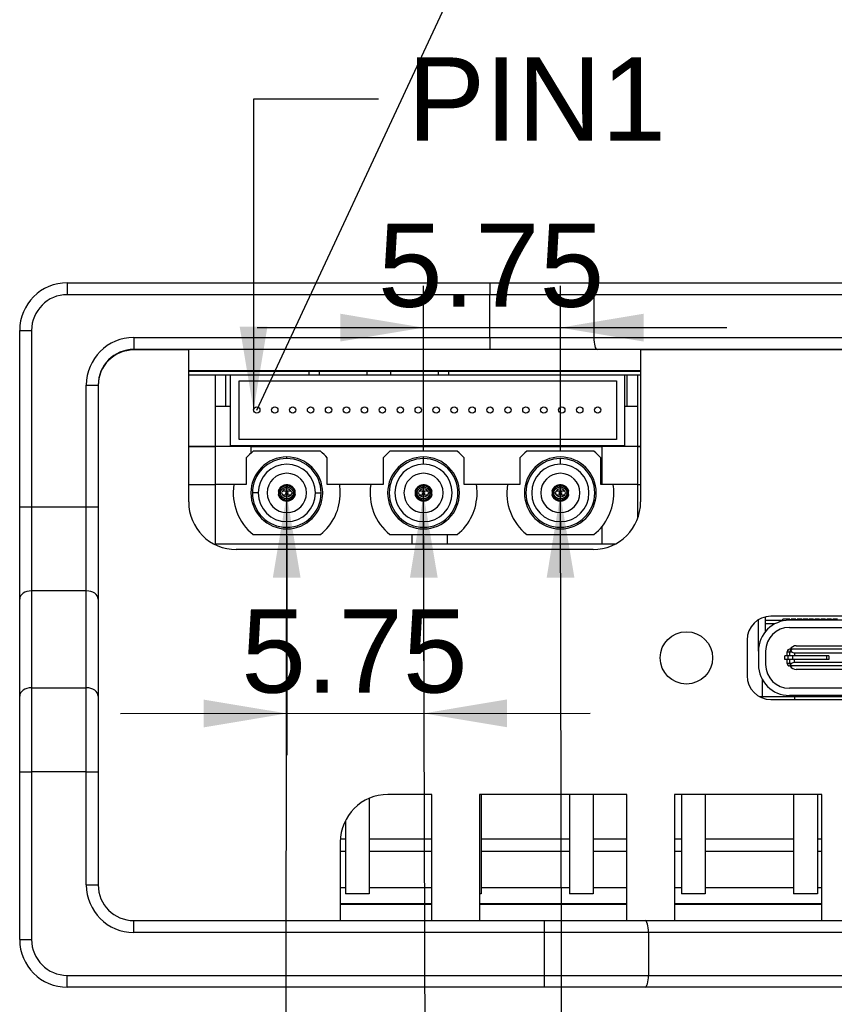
# Model space of a CAD drawing. Header units: millimetres. Extents: x 0 to 841, y 0 to 594.
# Tile 9 of 24: x 247 to 281, y 337 to 379. Entities that reach past the tile are written whole.
import ezdxf
from ezdxf.enums import TextEntityAlignment as Align

# ---------------------------------------------------------------- set-up
doc = ezdxf.new("R2010")
doc.units = ezdxf.units.MM
for name, color, linetype in [('BOT-V6.0', 7, 'Continuous'), ('COMPONENT4_ANT_1', 7, 'Continuous'), ('COMPONENT4_ANT_3', 7, 'Continuous'), ('COMPONENT4_ANT_5', 7, 'Continuous'), ('COMPONENT4_ANT_6', 7, 'Continuous'), ('Default', 7, 'Continuous'), ('E90_R6_V3_EIR_V2', 7, 'Continuous'), ('E90_R6_V3下PCBIMP', 7, 'Continuous'), ('FRONT_E90-V6.0', 7, 'Continuous'), ('ID427', 7, 'Continuous'), ('RELEASE1-V6.0', 7, 'Continuous'), ('TOPV-V6.0', 7, 'Continuous'), ('TR30风扇-V6.PQ', 7, 'Continuous'), ('USB内', 7, 'Continuous'), ('贴F_', 7, 'Continuous')]:
    doc.layers.add(name, color=color, linetype=linetype)
doc.styles.add('SEACAD_Arial', font='arial.ttf', dxfattribs={"width": 0.7})
doc.dimstyles.new('鍥芥爣', dxfattribs={"dimtxt": 3.5, "dimasz": 3.5, "dimexe": 1.75, "dimexo": 1.75, "dimgap": 0.875, "dimtad": 1, "dimdsep": 46, "dimtxsty": 'SEACAD_Arial', "dimblk1": '_SE_FILLED', "dimblk2": '_SE_FILLED', "dimsah": 1, "dimcen": 1.75, "dimadec": 1, "dimazin": 0, "dimtfac": 0.5, "dimtdec": 3, "dimtmove": 0, "dimatfit": 3, "dimfxl": 1, "dimarcsym": 0})

# ---------------------------------------------------------------- blocks, each defined once
blk = doc.blocks.new('SEANNOT_GROUP3')
at = {"layer": 'Default', "linetype": 'Continuous'}
blk.add_hatch(color=7, dxfattribs=at).paths.add_polyline_path([(270.396, 355.42), (269.805, 358.918), (269.23, 355.417)])
at = {"layer": 'Default', "color": 7, "linetype": 'Continuous'}
blk.add_lwpolyline([(275.134, 325.875), (269.884, 325.875), (269.805, 358.918)], dxfattribs=at)
blk = doc.blocks.new('SE12')
at = {"layer": 'Default'}
blk.add_blockref('SEANNOT_GROUP3', (0, 0), dxfattribs=at)
at = {"layer": 'Default', "insert": (276.359, 327.879), "char_height": 3.5, "width": 19.47827, "attachment_point": 1}
blk.add_mtext('{\\fArial|b0||i0||c0|p34;\\C7;\\H3.5;\\W0.94;\\pxsm0.9;参考输入}', dxfattribs=at)
blk = doc.blocks.new('SE11')
at = {"layer": 'Default'}
blk.add_blockref('SE12', (0, 0), dxfattribs=at)
blk = doc.blocks.new('SEANNOT_GROUP4')
at = {"layer": 'Default', "linetype": 'Continuous'}
blk.add_hatch(color=7, dxfattribs=at).paths.add_polyline_path([(264.648, 355.42), (264.055, 358.918), (263.481, 355.417)])
at = {"layer": 'Default', "color": 7, "linetype": 'Continuous'}
blk.add_lwpolyline([(269.423, 316.946), (264.173, 316.946), (264.055, 358.918)], dxfattribs=at)
blk = doc.blocks.new('SE14')
at = {"layer": 'Default'}
blk.add_blockref('SEANNOT_GROUP4', (0, 0), dxfattribs=at)
blk = doc.blocks.new('SE13')
at = {"layer": 'Default'}
blk.add_blockref('SE14', (0, 0), dxfattribs=at)
blk = doc.blocks.new('SEANNOT_GROUP5')
at = {"layer": 'Default', "linetype": 'Continuous'}
blk.add_hatch(color=7, dxfattribs=at).paths.add_polyline_path([(258.883, 355.418), (258.305, 358.918), (257.717, 355.419)])
at = {"layer": 'Default', "color": 7, "linetype": 'Continuous'}
blk.add_lwpolyline([(263.489, 309.037), (258.239, 309.037), (258.305, 358.918)], dxfattribs=at)
blk = doc.blocks.new('SE16')
at = {"layer": 'Default'}
blk.add_blockref('SEANNOT_GROUP5', (0, 0), dxfattribs=at)
blk = doc.blocks.new('SE15')
at = {"layer": 'Default'}
blk.add_blockref('SE16', (0, 0), dxfattribs=at)
blk = doc.blocks.new('SEANNOT_GROUP6')
at = {"layer": 'Default', "linetype": 'Continuous'}
blk.add_hatch(color=7, dxfattribs=at).paths.add_polyline_path([(256.324, 365.966), (256.908, 362.466), (257.49, 365.967)])
at = {"layer": 'Default', "color": 7, "linetype": 'Continuous'}
blk.add_lwpolyline([(262.156, 375.531), (256.906, 375.531), (256.908, 362.466)], dxfattribs=at)
blk = doc.blocks.new('SE18')
at = {"layer": 'Default'}
blk.add_blockref('SEANNOT_GROUP6', (0, 0), dxfattribs=at)
at = {"layer": 'Default', "insert": (263.381, 377.281), "char_height": 3.5, "width": 10.88044, "attachment_point": 1}
blk.add_mtext('{\\fArial|b0||i0||c0|p34;\\C7;\\H3.5;\\W1.;\\pxsm0.9;PIN1}', dxfattribs=at)
blk = doc.blocks.new('SE17')
at = {"layer": 'Default'}
blk.add_blockref('SE18', (0, 0), dxfattribs=at)
blk = doc.blocks.new('SE')
at = {"layer": 'Default', "color": 7, "linetype": 'Continuous'}
blk.add_line((0, 0), (71.9, 154.178), dxfattribs=at)
blk = doc.blocks.new('SE2')
at = {"layer": 'BOT-V6.0', "color": 7, "linetype": 'Continuous'}
for p, q in [((7.105, 26.8), (7.105, 26.778)), ((26.105, 26.778), (26.105, 26.8)), ((3.68, 26.276), (3.68, 26.298)), ((7.105, 25.92), (26.105, 25.92))]:
    blk.add_line(p, q, dxfattribs=at)
blk.add_arc((3.68, 25.22), 0.7, 111.6159, 112.6009, dxfattribs=at)
at = {"layer": 'COMPONENT4_ANT_1', "color": 7, "linetype": 'Continuous'}
for p, q in [((18.394, 22.52), (15.566, 22.52)), ((24.144, 22.52), (21.316, 22.52)), ((15.278, 22.242), (15.278, 21.12)), ((16.98, 22.215), (16.98, 22.28)), ((16.98, 21.975), (16.98, 22.215)), ((18.682, 21.12), (18.682, 22.242)), ((21.028, 22.242), (21.028, 21.12)), ((22.73, 21.975), (22.73, 22.215)), ((24.432, 21.12), (24.432, 22.242)), ((7.105, 21.12), (8.23, 21.12)), ((8.23, 18.62), (8.23, 21.12)), ((15.278, 21.12), (14.757, 21.12)), ((19.203, 21.12), (18.682, 21.12)), ((21.028, 21.12), (20.507, 21.12)), ((24.953, 21.12), (24.432, 21.12)), ((25.98, 21.12), (26.105, 21.12)), ((25.98, 21.12), (25.98, 19.694)), ((16.633, 20.84), (16.633, 20.78)), ((16.633, 20.78), (16.685, 20.78)), ((16.633, 20.76), (16.633, 20.7)), ((16.685, 20.76), (16.633, 20.76)), ((16.685, 20.78), (16.764, 20.783)), ((16.764, 20.757), (16.685, 20.76)), ((16.98, 20.935), (16.98, 21.008)), ((16.98, 20.846), (16.98, 20.935)), ((16.98, 20.77), (16.98, 20.83)), ((16.98, 20.77), (16.98, 20.71)), ((17.196, 20.783), (17.275, 20.78)), ((17.275, 20.76), (17.196, 20.757)), ((17.275, 20.78), (17.327, 20.78)), ((17.327, 20.76), (17.275, 20.76)), ((17.327, 20.78), (17.327, 20.84)), ((17.327, 20.7), (17.327, 20.76)), ((21.285, 20.77), (21.22, 20.77)), ((22.383, 20.84), (22.383, 20.78)), ((22.383, 20.78), (22.435, 20.78)), ((22.383, 20.76), (22.383, 20.7)), ((22.435, 20.76), (22.383, 20.76)), ((22.435, 20.78), (22.514, 20.783)), ((22.514, 20.757), (22.435, 20.76)), ((22.73, 20.935), (22.73, 21.008)), ((22.73, 20.846), (22.73, 20.935)), ((22.73, 20.77), (22.73, 20.83)), ((22.73, 20.77), (22.73, 20.71)), ((22.946, 20.783), (23.025, 20.78)), ((23.025, 20.76), (22.946, 20.757)), ((23.025, 20.78), (23.077, 20.78)), ((23.077, 20.76), (23.025, 20.76)), ((23.077, 20.78), (23.077, 20.84)), ((23.077, 20.7), (23.077, 20.76)), ((24.175, 20.77), (24.24, 20.77)), ((16.98, 20.481), (16.98, 20.421)), ((22.73, 20.481), (22.73, 20.421)), ((16.98, 19.565), (16.98, 19.325)), ((22.73, 19.565), (22.73, 19.325)), ((16.98, 19.325), (16.98, 19.26)), ((24.48, 19.356), (24.48, 18.62)), ((25.036, 18.62), (8.23, 18.62)), ((15.566, 19.02), (18.394, 19.02)), ((16.48, 19.02), (16.48, 18.62)), ((17.98, 18.62), (17.98, 19.02)), ((21.316, 19.02), (24.144, 19.02))]:
    blk.add_line(p, q, dxfattribs=at)
for centre, radius, start, end in [((16.98, 20.77), 2.25, 128.9424, 139.144), ((16.98, 20.77), 2.25, 40.856, 51.0576), ((22.73, 20.77), 2.25, 128.9424, 139.144), ((22.73, 20.77), 2.25, 40.856, 51.0576), ((16.98, 20.77), 1.51, 90, 270), ((16.98, 20.77), 1.445, 90, 180), ((16.98, 20.77), 1.205, 90, 180), ((16.98, 20.77), 1.51, 270, 90), ((16.98, 20.77), 1.445, 0, 90), ((16.98, 20.77), 1.205, 0, 90), ((22.73, 20.77), 1.51, 0, 180), ((22.73, 20.77), 1.445, 0, 180), ((22.73, 20.77), 1.205, 90, 180), ((22.73, 20.77), 1.205, 0, 90), ((16.98, 20.77), 0.825, 0, 180), ((22.73, 20.77), 0.825, 0, 180), ((16.98, 20.77), 2.25, 171.051, 231.0576), ((16.98, 20.77), 2.25, 0, 8.949), ((22.73, 20.77), 2.25, 171.051, 231.0576), ((22.73, 20.77), 2.25, 0, 8.949), ((16.98, 20.77), 1.445, 180, 270), ((16.98, 20.77), 1.205, 180, 270), ((16.98, 20.77), 0.825, 180, 0), ((16.98, 20.77), 0.343, 178.3902, 181.6098), ((16.98, 27.188), 6.494, 268.4125, 271.5779), ((17.079, 8.957), 11.889, 90.4773, 91.3422), ((16.98, 20.77), 0.0595, 90, 270), ((16.881, 8.96), 11.886, 88.6541, 89.5228), ((16.98, 20.77), 0.0595, 270, 90), ((16.98, 20.77), 1.445, 270, 0), ((16.98, 20.77), 1.205, 270, 0), ((16.98, 20.77), 0.343, 0, 1.6098), ((16.98, 20.77), 0.343, 358.3902, 0), ((16.98, 20.77), 2.25, 308.9424, 0), ((22.73, 20.77), 1.51, 180, 0), ((22.73, 20.77), 1.445, 180, 0), ((22.73, 20.77), 1.205, 180, 270), ((22.73, 20.77), 0.825, 180, 0), ((22.73, 20.77), 0.343, 178.3902, 181.6098), ((22.73, 27.188), 6.494, 268.4125, 271.5779), ((22.829, 8.957), 11.889, 90.4773, 91.3422), ((22.73, 20.77), 0.0595, 90, 270), ((22.631, 8.96), 11.886, 88.6541, 89.5228), ((22.73, 20.77), 0.0595, 270, 90), ((22.73, 20.77), 1.205, 270, 0), ((22.73, 20.77), 0.343, 0, 1.6098), ((22.73, 20.77), 0.343, 358.3902, 0), ((22.73, 20.77), 2.25, 308.9424, 0)]:
    blk.add_arc(centre, radius, start, end, dxfattribs=at)
for centre, major_axis, start_param, end_param in [((16.98, 20.703), (-0.356, 0), 3.357553, 6.067225), ((16.98, 20.837), (0.356, 0), 3.357553, 4.712389), ((16.98, 20.703), (0.305, 0), 1.570796, 2.888912), ((16.98, 20.837), (-0.305, 0), 0.25268, 2.888912), ((16.98, 20.707), (-0.229, 0), 4.712389, 5.943348), ((16.98, 20.833), (-0.229, 0), 0.339837, 1.570796), ((16.98, 20.703), (0.305, 0), 0.25268, 1.570796), ((16.98, 20.707), (0.229, 0), 0.339837, 1.570796), ((16.98, 20.837), (0.356, 0), 4.712389, 6.067225), ((16.98, 20.833), (0.229, 0), 4.712389, 5.943348), ((22.73, 20.703), (-0.356, 0), 3.357553, 6.067225), ((22.73, 20.837), (0.356, 0), 3.357553, 4.712389), ((22.73, 20.703), (0.305, 0), 1.570796, 2.888912), ((22.73, 20.837), (-0.305, 0), 0.25268, 2.888912), ((22.73, 20.707), (-0.229, 0), 4.712389, 5.943348), ((22.73, 20.833), (-0.229, 0), 0.339837, 1.570796), ((22.73, 20.703), (0.305, 0), 0.25268, 1.570796), ((22.73, 20.707), (0.229, 0), 0.339837, 1.570796), ((22.73, 20.837), (0.356, 0), 4.712389, 6.067225), ((22.73, 20.833), (0.229, 0), 4.712389, 5.943348)]:
    blk.add_ellipse(centre, major_axis=major_axis, ratio=0.999161, start_param=start_param, end_param=end_param, dxfattribs=at)
for points, weights in [([(16.633, 20.84), (16.737, 21.315), (17.223, 21.315), (17.327, 20.84)], [1, 0.47619047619, 0.47619047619, 1]), ([(22.383, 20.84), (22.487, 21.315), (22.973, 21.315), (23.077, 20.84)], [1, 0.47619047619, 0.47619047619, 1]), ([(16.98, 20.421), (16.806, 20.421), (16.67, 20.53), (16.633, 20.7)], [1, 0.852795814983, 0.852795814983, 1]), ([(17.327, 20.7), (17.29, 20.53), (17.154, 20.421), (16.98, 20.421)], [1, 0.852795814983, 0.852795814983, 1]), ([(22.73, 20.421), (22.556, 20.421), (22.42, 20.53), (22.383, 20.7)], [1, 0.852795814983, 0.852795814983, 1]), ([(23.077, 20.7), (23.04, 20.53), (22.904, 20.421), (22.73, 20.421)], [1, 0.852795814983, 0.852795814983, 1])]:
    blk.add_rational_spline(points, weights, degree=3, dxfattribs=at)
at = {"layer": 'COMPONENT4_ANT_3', "color": 7, "linetype": 'Continuous'}
for p, q in [((31.06, 14.12), (31.06, 15.444)), ((31.36, 14.951), (31.36, 15.565)), ((32.08, 15.389), (32.08, 15.47)), ((32.38, 15.47), (32.08, 15.47)), ((38.7, 15.42), (32.36, 15.42)), ((32.38, 15.47), (32.38, 15.42)), ((32.43, 15.42), (32.43, 15.47)), ((32.63, 15.47), (32.43, 15.47)), ((32.63, 15.47), (32.63, 15.42)), ((32.68, 15.42), (32.68, 15.47)), ((32.88, 15.47), (32.68, 15.47)), ((32.88, 15.47), (32.88, 15.42)), ((32.93, 15.42), (32.93, 15.47)), ((33.13, 15.47), (32.93, 15.47)), ((33.13, 15.47), (33.13, 15.42)), ((33.18, 15.42), (33.18, 15.47)), ((33.38, 15.47), (33.18, 15.47)), ((33.38, 15.47), (33.38, 15.42)), ((33.43, 15.42), (33.43, 15.47)), ((33.63, 15.47), (33.43, 15.47)), ((33.63, 15.47), (33.63, 15.42)), ((33.68, 15.42), (33.68, 15.47)), ((33.88, 15.47), (33.68, 15.47)), ((33.88, 15.47), (33.88, 15.42)), ((33.93, 15.42), (33.93, 15.47)), ((34.13, 15.47), (33.93, 15.47)), ((34.13, 15.47), (34.13, 15.42)), ((34.18, 15.42), (34.18, 15.47)), ((34.38, 15.47), (34.18, 15.47)), ((31.754, 15.27), (31.36, 15.27)), ((32.36, 15.12), (38.7, 15.12)), ((31.06, 14.12), (31.06, 13.56)), ((31.36, 14.12), (31.36, 13.56)), ((38.7, 12.56), (32.36, 12.56)), ((38.7, 12.26), (32.36, 12.26))]:
    blk.add_line(p, q, dxfattribs=at)
for centre, radius, start, end in [((32.36, 14.12), 1.3, 90, 180), ((32.36, 14.12), 1, 90, 180), ((32.36, 13.56), 1.3, 180, 270), ((32.36, 13.56), 1, 180, 270)]:
    blk.add_arc(centre, radius, start, end, dxfattribs=at)
at = {"layer": 'COMPONENT4_ANT_5', "color": 7, "linetype": 'Continuous'}
for p, q in [((31.022, 15.42), (31.06, 15.42)), ((31.36, 15.42), (32.08, 15.42)), ((31.23, 12.22), (31.23, 12.917)), ((31.087, 12.22), (32.58, 12.22)), ((32.58, 12.22), (38.48, 12.22)), ((32.58, 12.22), (32.58, 12.09))]:
    blk.add_line(p, q, dxfattribs=at)
at = {"layer": 'COMPONENT4_ANT_6', "color": 7, "linetype": 'Continuous'}
for p, q in [((12.644, 22.52), (9.816, 22.52)), ((9.528, 22.242), (9.528, 21.12)), ((11.23, 22.215), (11.23, 22.28)), ((12.932, 21.12), (12.932, 22.242)), ((9.528, 21.12), (9.007, 21.12)), ((13.453, 21.12), (12.932, 21.12)), ((10.025, 20.77), (9.785, 20.77)), ((10.883, 20.84), (10.883, 20.78)), ((10.883, 20.78), (10.935, 20.78)), ((10.883, 20.76), (10.883, 20.7)), ((10.935, 20.76), (10.883, 20.76)), ((10.935, 20.78), (11.014, 20.783)), ((11.014, 20.757), (10.935, 20.76)), ((11.23, 20.935), (11.23, 21.008)), ((11.23, 20.846), (11.23, 20.935)), ((11.23, 20.77), (11.23, 20.83)), ((11.23, 20.77), (11.23, 20.71)), ((11.446, 20.783), (11.525, 20.78)), ((11.525, 20.76), (11.446, 20.757)), ((11.525, 20.78), (11.577, 20.78)), ((11.577, 20.76), (11.525, 20.76)), ((11.577, 20.78), (11.577, 20.84)), ((11.577, 20.7), (11.577, 20.76)), ((12.435, 20.77), (12.675, 20.77)), ((11.23, 20.481), (11.23, 20.421)), ((11.23, 19.325), (11.23, 19.26)), ((9.816, 19.02), (12.644, 19.02))]:
    blk.add_line(p, q, dxfattribs=at)
for centre, radius, start, end in [((11.23, 20.77), 2.25, 128.9424, 139.144), ((11.23, 20.77), 2.25, 40.856, 51.0576), ((11.23, 20.77), 1.51, 90, 270), ((11.23, 20.77), 1.445, 90, 180), ((11.23, 20.77), 1.205, 0, 180), ((11.23, 20.77), 1.51, 270, 90), ((11.23, 20.77), 1.445, 0, 90), ((11.23, 20.77), 0.825, 0, 180), ((11.23, 20.77), 2.25, 171.051, 231.0576), ((11.23, 20.77), 2.25, 0, 8.949), ((11.23, 20.77), 1.445, 180, 270), ((11.23, 20.77), 1.205, 180, 0), ((11.23, 20.77), 0.825, 180, 0), ((11.23, 20.77), 0.343, 178.3902, 181.6098), ((11.23, 27.188), 6.494, 268.4125, 271.5779), ((11.329, 8.957), 11.889, 90.4773, 91.3422), ((11.23, 20.77), 0.0595, 90, 270), ((11.131, 8.96), 11.886, 88.6541, 89.5228), ((11.23, 20.77), 0.0595, 270, 90), ((11.23, 20.77), 1.445, 270, 0), ((11.23, 20.77), 0.343, 0, 1.6098), ((11.23, 20.77), 0.343, 358.3902, 0), ((11.23, 20.77), 2.25, 308.9424, 0)]:
    blk.add_arc(centre, radius, start, end, dxfattribs=at)
for centre, major_axis, start_param, end_param in [((11.23, 20.703), (-0.356, 0), 3.357553, 6.067225), ((11.23, 20.837), (-0.356, 0), 0.21596, 1.570796), ((11.23, 20.703), (0.305, 0), 1.570796, 2.888912), ((11.23, 20.837), (-0.305, 0), 0.25268, 2.888912), ((11.23, 20.707), (-0.229, 0), 4.712389, 5.943348), ((11.23, 20.833), (-0.229, 0), 0.339837, 1.570796), ((11.23, 20.703), (0.305, 0), 0.25268, 1.570796), ((11.23, 20.707), (0.229, 0), 0.339837, 1.570796), ((11.23, 20.837), (0.356, 0), 4.712389, 6.067225), ((11.23, 20.833), (-0.229, 0), 1.570796, 2.801756)]:
    blk.add_ellipse(centre, major_axis=major_axis, ratio=0.999161, start_param=start_param, end_param=end_param, dxfattribs=at)
for points, weights in [([(10.883, 20.84), (10.987, 21.315), (11.473, 21.315), (11.577, 20.84)], [1, 0.47619047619, 0.47619047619, 1]), ([(11.23, 20.421), (11.056, 20.421), (10.92, 20.53), (10.883, 20.7)], [1, 0.852795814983, 0.852795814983, 1]), ([(11.577, 20.7), (11.54, 20.53), (11.404, 20.421), (11.23, 20.421)], [1, 0.852795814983, 0.852795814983, 1])]:
    blk.add_rational_spline(points, weights, degree=3, dxfattribs=at)
at = {"layer": 'E90_R6_V3_EIR_V2', "color": 7, "linetype": 'Continuous'}
for p, q in [((8.23, 25.72), (7.105, 25.72)), ((8.669, 25.72), (8.23, 25.72)), ((8.23, 22.72), (8.23, 25.72)), ((8.669, 24.42), (8.669, 25.72)), ((8.863, 25.72), (8.669, 25.72)), ((25.541, 25.72), (25.422, 25.72)), ((25.541, 24.42), (25.541, 25.72)), ((25.98, 25.72), (25.541, 25.72)), ((25.98, 25.72), (25.98, 22.72)), ((26.105, 25.72), (25.98, 25.72)), ((8.23, 24.42), (8.669, 24.42)), ((8.669, 24.42), (8.863, 24.42)), ((25.422, 24.42), (25.541, 24.42)), ((25.541, 24.42), (25.98, 24.42)), ((7.105, 22.72), (8.23, 22.72)), ((16.48, 22.754), (16.48, 22.72)), ((17.98, 22.754), (17.98, 22.72)), ((24.48, 22.754), (24.48, 22.72)), ((25.98, 22.72), (26.105, 22.72))]:
    blk.add_line(p, q, dxfattribs=at)
at = {"layer": 'E90_R6_V3下PCBIMP', "color": 7, "linetype": 'Continuous'}
for p, q in [((8.863, 22.754), (8.863, 25.731)), ((8.863, 25.731), (25.422, 25.731)), ((25.422, 25.731), (25.422, 22.754)), ((9.224, 23.019), (9.224, 25.474)), ((9.224, 25.474), (25.092, 25.474)), ((25.092, 25.474), (25.092, 23.019)), ((25.092, 23.019), (9.224, 23.019)), ((8.23, 22.72), (7.105, 22.72)), ((8.23, 21.12), (8.23, 22.72)), ((9.73, 22.72), (8.23, 22.72)), ((25.422, 22.754), (8.863, 22.754)), ((9.73, 22.72), (24.48, 22.72)), ((9.73, 22.447), (9.73, 22.72)), ((24.48, 22.72), (24.48, 21.12)), ((25.98, 22.72), (24.48, 22.72)), ((26.105, 22.72), (25.98, 22.72)), ((25.98, 22.72), (25.98, 21.12)), ((7.105, 21.12), (8.23, 21.12)), ((9.007, 21.12), (8.23, 21.12)), ((14.757, 21.12), (13.453, 21.12)), ((20.507, 21.12), (19.203, 21.12)), ((25.98, 21.12), (24.953, 21.12)), ((25.98, 21.12), (26.105, 21.12))]:
    blk.add_line(p, q, dxfattribs=at)
for centre in [(9.968, 24.255), (10.723, 24.255), (11.477, 24.255), (12.231, 24.255), (12.986, 24.255), (13.74, 24.255), (14.494, 24.255), (15.248, 24.255), (16.003, 24.255), (16.757, 24.255), (17.511, 24.255), (18.266, 24.255), (19.02, 24.255), (19.774, 24.255), (20.529, 24.255), (21.283, 24.255), (22.037, 24.255), (22.791, 24.255), (23.546, 24.255), (24.3, 24.255)]:
    blk.add_circle(centre, 0.135, dxfattribs=at)
at = {"layer": 'FRONT_E90-V6.0', "color": 7, "linetype": 'Continuous'}
for p, q in [((2, 29.6), (19.768, 29.6)), ((2, 29.6), (2, 29.1)), ((19.768, 29.6), (24.281, 29.6)), ((19.768, 29.6), (19.768, 29.1)), ((24.281, 29.6), (43.01, 29.6)), ((19.768, 29.1), (2, 29.1)), ((19.768, 27.3), (19.768, 29.1)), ((24.135, 29.1), (19.768, 29.1)), ((42.865, 29.1), (24.135, 29.1)), ((24.135, 29.1), (24.135, 27.3)), ((0, 20.191), (0, 27.6)), ((0, 27.6), (0.5, 27.6)), ((0.5, 27.6), (0.5, 20.191)), ((4.8, 27.3), (19.768, 27.3)), ((4.8, 27.3), (4.8, 26.8)), ((19.768, 27.3), (24.135, 27.3)), ((19.768, 27.3), (19.768, 26.8)), ((24.135, 27.3), (42.865, 27.3)), ((19.768, 26.8), (4.8, 26.8)), ((24.281, 26.8), (19.768, 26.8)), ((43.01, 26.8), (24.281, 26.8)), ((2.8, 20.191), (2.8, 25.3)), ((2.8, 25.3), (3.3, 25.3)), ((3.3, 25.3), (3.3, 20.191)), ((0, 16.302), (0, 20.191)), ((0, 20.191), (0.5, 20.191)), ((0.5, 20.191), (2.8, 20.191)), ((0.5, 20.191), (0.5, 16.656)), ((2.8, 16.656), (2.8, 20.191)), ((2.8, 20.191), (3.3, 20.191)), ((3.3, 20.191), (3.3, 16.302)), ((2.8, 16.656), (0.5, 16.656)), ((0.5, 16.656), (0.5, 12.584)), ((2.8, 12.584), (2.8, 16.656)), ((0, 12.231), (0, 16.302)), ((3.3, 16.302), (3.3, 12.231)), ((0.5, 12.584), (2.8, 12.584)), ((0.5, 12.584), (0.5, 9.049)), ((2.8, 9.049), (2.8, 12.584)), ((0, 9.049), (0, 12.231)), ((3.3, 12.231), (3.3, 9.049)), ((0, 2), (0, 9.049)), ((0, 9.049), (0.5, 9.049)), ((2.8, 9.049), (0.5, 9.049)), ((0.5, 9.049), (0.5, 2)), ((2.8, 4.3), (2.8, 9.049)), ((2.8, 9.049), (3.3, 9.049)), ((3.3, 9.049), (3.3, 4.3)), ((2.8, 4.3), (3.3, 4.3)), ((4.8, 2.8), (22.068, 2.8)), ((4.8, 2.3), (4.8, 2.8)), ((22.068, 2.8), (26.29, 2.8)), ((22.068, 2.3), (22.068, 2.8)), ((26.29, 2.8), (45.019, 2.8)), ((22.068, 2.3), (4.8, 2.3)), ((22.068, 0.5), (22.068, 2.3)), ((26.435, 2.3), (22.068, 2.3)), ((26.435, 2.3), (26.435, 0.5)), ((45.165, 2.3), (26.435, 2.3)), ((0, 2), (0.5, 2)), ((2, 0.5), (22.068, 0.5)), ((2, 0), (2, 0.5)), ((22.068, 0.5), (26.435, 0.5)), ((22.068, 0), (22.068, 0.5)), ((26.435, 0.5), (45.165, 0.5)), ((22.068, 0), (2, 0)), ((26.29, 0), (22.068, 0)), ((45.019, 0), (26.29, 0))]:
    blk.add_line(p, q, dxfattribs=at)
for centre, radius, start, end in [((2, 27.6), 2, 90, 180), ((2, 27.6), 1.5, 90, 180), ((4.8, 25.3), 2, 90, 180), ((4.8, 25.3), 1.5, 90, 180), ((4.8, 4.3), 2, 180, 270), ((4.8, 4.3), 1.5, 180, 270), ((2, 2), 2, 180, 270), ((2, 2), 1.5, 180, 270)]:
    blk.add_arc(centre, radius, start, end, dxfattribs=at)
for centre, major_axis, ratio, start_param, end_param in [((24.281, 29.1), (0, -0.5), 0.291162, 3.141593, 4.712389), ((24.281, 27.3), (0, 0.5), 0.291162, 1.570796, 3.141593), ((0.5, 16.302), (-0.5, 0), 0.707107, 4.712389, 6.283185), ((2.8, 16.302), (-0.5, 0), 0.707107, 3.141593, 4.712389), ((0.5, 12.231), (-0.5, 0), 0.707107, 4.712389, 6.283185), ((2.8, 12.231), (-0.5, 0), 0.707107, 3.141593, 4.712389), ((26.29, 2.3), (0, 0.5), 0.291162, 4.712389, 6.283185), ((26.29, 0.5), (0, -0.5), 0.291162, 0, 1.570796)]:
    blk.add_ellipse(centre, major_axis=major_axis, ratio=ratio, start_param=start_param, end_param=end_param, dxfattribs=at)
at = {"layer": 'ID427', "color": 7, "linetype": 'Continuous'}
for p, q in [((7.105, 26.778), (4.8, 26.778)), ((7.105, 20.39), (7.105, 26.778)), ((26.105, 26.778), (26.105, 20.39)), ((64.5, 26.778), (26.105, 26.778)), ((24.105, 18.39), (9.105, 18.39)), ((39.48, 15.59), (31.58, 15.59)), ((30.58, 14.59), (30.58, 13.09)), ((31.58, 12.09), (39.48, 12.09)), ((17.33, 8.1), (15.48, 8.1)), ((17.33, 2.8), (17.33, 8.1)), ((19.33, 8.1), (19.33, 2.8)), ((25.53, 8.1), (19.33, 8.1)), ((25.53, 2.8), (25.53, 8.1)), ((27.53, 8.1), (27.53, 2.8)), ((33.73, 8.1), (27.53, 8.1)), ((33.73, 2.8), (33.73, 8.1)), ((13.48, 6.1), (13.48, 2.8))]:
    blk.add_line(p, q, dxfattribs=at)
blk.add_circle((28.03, 13.84), 1.1, dxfattribs=at)
for centre, radius, start, end in [((4.8, 25.278), 1.5, 90, 180), ((9.105, 20.39), 2, 180, 270), ((24.105, 20.39), 2, 270, 0), ((31.58, 14.59), 1, 90, 180), ((31.58, 13.09), 1, 180, 270), ((15.48, 6.1), 2, 90, 180)]:
    blk.add_arc(centre, radius, start, end, dxfattribs=at)
at = {"layer": 'RELEASE1-V6.0', "color": 7, "linetype": 'Continuous'}
for p, q in [((14.691, 7.938), (14.691, 3.92)), ((19.402, 8.1), (19.402, 3.92)), ((23.113, 8.1), (23.113, 3.92)), ((24.113, 8.1), (24.113, 3.92)), ((27.824, 8.1), (27.824, 3.92)), ((28.824, 8.1), (28.824, 3.92)), ((32.536, 8.1), (32.536, 3.92)), ((33.536, 8.1), (33.536, 3.92)), ((13.691, 6.994), (13.691, 3.92)), ((14.691, 3.92), (13.691, 3.92)), ((19.402, 3.92), (19.33, 3.92)), ((24.113, 3.92), (23.113, 3.92)), ((28.824, 3.92), (27.824, 3.92)), ((33.536, 3.92), (32.536, 3.92))]:
    blk.add_line(p, q, dxfattribs=at)
at = {"layer": 'TOPV-V6.0', "color": 7, "linetype": 'Continuous'}
for p, q in [((12.16, 25.89), (12.16, 25.731)), ((12.6, 25.731), (12.6, 25.89)), ((14.6, 25.89), (14.6, 25.731)), ((15.6, 25.731), (15.6, 25.89)), ((17.6, 25.89), (17.6, 25.731)), ((18.04, 25.731), (18.04, 25.89)), ((13.691, 4.18), (13.48, 4.18)), ((17.33, 4.18), (14.691, 4.18)), ((23.113, 4.18), (19.402, 4.18)), ((25.53, 4.18), (24.113, 4.18)), ((27.824, 4.18), (27.53, 4.18)), ((32.536, 4.18), (28.824, 4.18)), ((33.73, 4.18), (33.536, 4.18)), ((17.33, 3.48), (13.48, 3.48)), ((25.53, 3.48), (19.33, 3.48)), ((33.73, 3.48), (27.53, 3.48))]:
    blk.add_line(p, q, dxfattribs=at)
at = {"layer": 'TR30风扇-V6.PQ', "color": 7, "linetype": 'Continuous'}
for p, q in [((13.691, 6.22), (13.484, 6.22)), ((17.33, 6.22), (14.691, 6.22)), ((23.113, 6.22), (19.402, 6.22)), ((25.53, 6.22), (24.113, 6.22)), ((27.824, 6.22), (27.53, 6.22)), ((32.536, 6.22), (28.824, 6.22)), ((33.73, 6.22), (33.536, 6.22)), ((13.48, 5.72), (13.691, 5.72)), ((14.691, 5.72), (17.33, 5.72)), ((19.402, 5.72), (23.113, 5.72)), ((24.113, 5.72), (25.53, 5.72)), ((27.53, 5.72), (27.824, 5.72)), ((28.824, 5.72), (32.536, 5.72)), ((33.536, 5.72), (33.73, 5.72))]:
    blk.add_line(p, q, dxfattribs=at)
at = {"layer": 'USB内', "color": 7, "linetype": 'Continuous'}
for p, q in [((32.269, 14.1), (32.273, 14.1)), ((32.269, 13.925), (32.269, 14.1)), ((32.273, 14.1), (32.384, 14.1)), ((32.273, 13.925), (32.273, 14.1)), ((32.371, 14.2), (32.369, 14.2)), ((32.482, 14.2), (32.371, 14.2)), ((32.384, 14.1), (32.447, 14.1)), ((32.384, 13.925), (32.384, 14.1)), ((38.535, 14.2), (32.493, 14.2)), ((32.649, 14.35), (38.379, 14.35)), ((32.173, 13.925), (32.169, 13.925)), ((32.169, 13.775), (32.169, 13.925)), ((32.173, 13.775), (32.169, 13.775)), ((32.304, 13.925), (32.173, 13.925)), ((32.173, 13.775), (32.173, 13.925)), ((32.304, 13.775), (32.173, 13.775)), ((32.269, 13.6), (32.269, 13.775)), ((32.273, 13.6), (32.273, 13.775)), ((32.499, 13.925), (32.304, 13.925)), ((32.304, 13.775), (32.304, 13.925)), ((32.499, 13.775), (32.304, 13.775)), ((32.384, 13.6), (32.384, 13.775)), ((33.914, 13.925), (32.499, 13.925)), ((32.499, 13.775), (32.499, 13.925)), ((33.914, 13.775), (32.499, 13.775)), ((32.579, 14.05), (32.579, 13.925)), ((32.579, 14.05), (38.448, 14.05)), ((32.579, 13.65), (32.579, 13.775)), ((33.914, 13.925), (33.914, 13.775)), ((34.014, 13.925), (33.914, 13.925)), ((34.014, 13.775), (33.914, 13.775)), ((34.014, 13.925), (34.014, 13.775)), ((32.273, 13.6), (32.269, 13.6)), ((32.384, 13.6), (32.273, 13.6)), ((32.482, 13.5), (32.371, 13.5)), ((32.447, 13.6), (32.384, 13.6)), ((32.493, 13.5), (32.482, 13.5)), ((38.535, 13.5), (32.493, 13.5)), ((38.448, 13.65), (32.579, 13.65)), ((38.379, 13.35), (32.649, 13.35))]:
    blk.add_line(p, q, dxfattribs=at)
for centre, radius, start, end in [((32.369, 14.1), 0.1, 90, 180), ((32.649, 14.05), 0.3, 90, 150), ((32.579, 14.25), 0.2, 228.5904, 270), ((32.369, 13.6), 0.1, 180, 270), ((32.649, 13.65), 0.3, 210, 270), ((32.579, 13.45), 0.2, 90, 131.4096)]:
    blk.add_arc(centre, radius, start, end, dxfattribs=at)
for centre, start_param, end_param in [((32.371, 14.1), 3.141593, 4.712389), ((32.482, 14.1), 3.141593, 4.712389), ((32.371, 13.6), 4.712389, 6.283185), ((32.482, 13.6), 4.712389, 6.283185)]:
    blk.add_ellipse(centre, major_axis=(0, -0.1), ratio=0.9764, start_param=start_param, end_param=end_param, dxfattribs=at)
for points, degree, knots in [([(32.493, 14.2), (32.448, 14.199), (32.432, 14.164), (32.415, 14.128), (32.447, 14.1)], 2, [0, 0, 0, 0.5, 0.5, 1, 1, 1]), ([(32.493, 13.5), (32.484, 13.5), (32.476, 13.501), (32.468, 13.502), (32.461, 13.504), (32.455, 13.507), (32.449, 13.51), (32.443, 13.513), (32.438, 13.517), (32.434, 13.521), (32.43, 13.526), (32.427, 13.53), (32.425, 13.536), (32.423, 13.541), (32.422, 13.547), (32.422, 13.553), (32.422, 13.56), (32.424, 13.566), (32.426, 13.573), (32.43, 13.58), (32.435, 13.587), (32.441, 13.594), (32.443, 13.596), (32.445, 13.598), (32.447, 13.6)], 3, [0, 0, 0, 0, 0.132447, 0.132447, 0.132447, 0.24886, 0.24886, 0.24886, 0.365191, 0.365191, 0.365191, 0.484127, 0.484127, 0.484127, 0.616368, 0.616368, 0.616368, 0.767934, 0.767934, 0.767934, 0.94371, 0.94371, 0.94371, 1, 1, 1, 1])]:
    blk.add_open_spline(points, degree=degree, knots=knots, dxfattribs=at)
at = {"layer": '贴F_', "color": 7, "linetype": 'Continuous'}
for p, q in [((7.105, 25.89), (26.105, 25.89)), ((17.33, 3.51), (13.48, 3.51)), ((25.53, 3.51), (19.33, 3.51)), ((33.73, 3.51), (27.53, 3.51))]:
    blk.add_line(p, q, dxfattribs=at)
blk = doc.blocks.new('DMBLK59')
at = {"layer": 'Default', "linetype": 'Continuous'}
for points in [[(254.811, 349.13), (258.311, 349.716), (254.81, 350.297)], [(267.561, 349.138), (267.56, 350.305), (264.061, 349.719)]]:
    blk.add_hatch(color=7, dxfattribs=at).paths.add_polyline_path(points)
at = {"layer": 'Default', "color": 7, "linetype": 'Continuous'}
for p, q in [((258.306, 357.168), (258.312, 347.966)), ((264.056, 357.172), (264.062, 347.969)), ((251.311, 349.711), (271.061, 349.724))]:
    blk.add_line(p, q, dxfattribs=at)
at = {"layer": 'Default', "color": 7, "linetype": 'Continuous', "style": 'SEACAD_Arial'}
blk.add_text('5.75', height=3.5, rotation=0.0386, dxfattribs=at).set_placement((256.389, 354.089), align=Align.TOP_LEFT)
blk = doc.blocks.new('_SE_FILLED')
at = {"color": 0}
blk.add_line((0, 0), (-1, 0), dxfattribs=at)
blk.add_solid([(0, 0), (-1, -0.1665), (-1, 0.1665), (0, 0)], dxfattribs=at)
blk = doc.blocks.new('DMBLK60')
at = {"layer": 'Default', "linetype": 'Continuous'}
for points in [[(260.555, 366.511), (260.555, 365.344), (264.055, 365.927)], [(273.305, 366.511), (269.805, 365.927), (273.305, 365.344)]]:
    blk.add_hatch(color=7, dxfattribs=at).paths.add_polyline_path(points)
at = {"layer": 'Default', "color": 7, "linetype": 'Continuous'}
for p, q in [((264.055, 360.732), (264.055, 367.677)), ((269.805, 360.732), (269.805, 367.677)), ((257.055, 365.927), (276.805, 365.927))]:
    blk.add_line(p, q, dxfattribs=at)
at = {"layer": 'Default', "color": 7, "linetype": 'Continuous', "style": 'SEACAD_Arial'}
blk.add_text('5.75', height=3.5, dxfattribs=at).set_placement((262.136, 370.302), align=Align.TOP_LEFT)

msp = doc.modelspace()

# ---------------------------------------------------------------- block references
for name in ['SE17', 'SE15', 'SE13', 'SE11']:
    msp.add_blockref(name, (0, 0))
at = {"layer": 'Default', "color": 7}
for name, p in [('SE', (257.043, 362.466)), ('SE2', (247.075, 338.212))]:
    msp.add_blockref(name, p, dxfattribs=at)

# ---------------------------------------------------------------- dimensions: what is measured, and where the dimension line sits
at = {"layer": 'Default', "color": 7, "linetype": 'Continuous'}
for base, p1, p2, angle, picture, middle in [((264.055, 365.927), (264.055, 358.982), (269.805, 358.982), 0, 'DMBLK60', (266.93, 365.927)), ((258.311, 349.716), (258.305, 358.918), (264.055, 358.922), 0.0386, 'DMBLK59', (261.186, 349.718))]:
    dim = msp.add_linear_dim(base=base, p1=p1, p2=p2, angle=angle, text='\\A1;<>', dimstyle='鍥芥爣', dxfattribs=at)
    dim.commit()
    dim.dimension.update_dxf_attribs({"geometry": picture, "text_midpoint": middle, "dimtype": 161})

doc.saveas('drawing.dxf')
